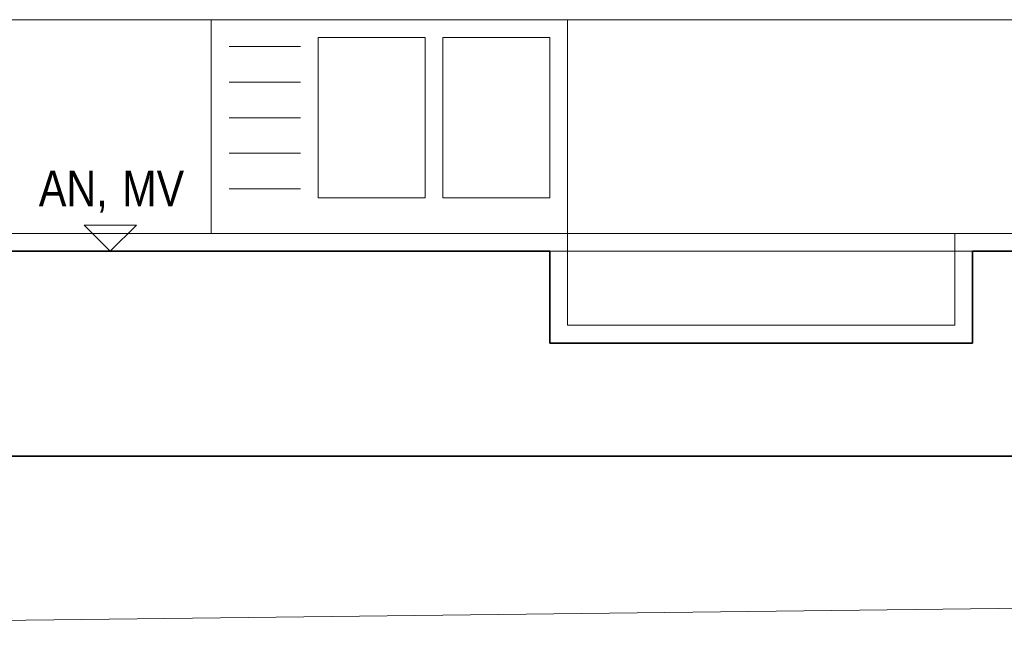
# Model space of a CAD drawing. Extents: x -297 to 573, y -46 to 548.
# Tile 187 of 256: x 248 to 304, y 224 to 259. Entities that reach past the tile are written whole.
import ezdxf
from ezdxf.lldxf.tags import DXFTag

# ---------------------------------------------------------------- set-up
doc = ezdxf.new("R2010")
doc.units = 0
doc.layers.get('0').update_dxf_attribs({"lineweight": 35})
for name, color, linetype, lineweight in [('5_EG-AUSBAU', 7, 'Continuous', 25), ('5_EG-BESTAND', 7, 'Continuous', 25), ('5_EG-HLSE', 7, 'Continuous', 25), ('5_EG-WANDFLÄCHENMATERIAL', 7, 'Continuous', 25)]:
    doc.layers.add(name, color=color, linetype=linetype, lineweight=lineweight)
doc.styles.get("Standard").update_dxf_attribs({"font": 'arial.ttf'})
tags = doc.linetypes.add('PUNKT2_S9', pattern=[0.0005, 0, -0.0005]).pattern_tags.tags
tags[6:7] = [DXFTag(74, 4), DXFTag(75, 0), DXFTag(340, '0'), DXFTag(46, 1.0), DXFTag(50, 0.0), DXFTag(44, 0.0), DXFTag(45, 0.0)]
tags[4:5] = [DXFTag(74, 4), DXFTag(75, 0), DXFTag(340, '0'), DXFTag(46, 1.0), DXFTag(50, 0.0), DXFTag(44, 0.0), DXFTag(45, 0.0)]

# ---------------------------------------------------------------- blocks, each defined once
blk = doc.blocks.new('Referenz-A07ALD4Q1N', base_point=(-101.907, -12.836))
at = {"layer": '5_EG-AUSBAU', "color": 0, "lineweight": 13}
for p, q in [((232.433, 259.188), (321.815, 259.188)), ((279.094, 259.188), (279.094, 247.188)), ((182.893, 247.188), (279.094, 247.188)), ((279.094, 247.188), (279.094, 242.033)), ((279.094, 247.188), (300.833, 247.188)), ((300.833, 242.033), (300.833, 247.188)), ((300.833, 247.188), (309.305, 247.188)), ((279.094, 242.033), (300.833, 242.033))]:
    blk.add_line(p, q, dxfattribs=at)
at = {"layer": '5_EG-BESTAND', "color": 0, "lineweight": 35}
for p, q in [((278.094, 246.188), (181.893, 246.188)), ((278.094, 241.033), (278.094, 246.188)), ((322.834, 246.188), (301.833, 246.188)), ((301.833, 246.188), (301.833, 241.033)), ((301.833, 241.033), (278.094, 241.033)), ((183.262, 234.69), (327.53, 234.69))]:
    blk.add_line(p, q, dxfattribs=at)
at = {"layer": '5_EG-BESTAND', "color": 0, "linetype": 'PUNKT2_S9', "lineweight": 13, "ltscale": 0.13}
for p, q in [((278.094, 246.188), (301.833, 246.188)), ((346.588, 226.68), (102.755, 223.68))]:
    blk.add_line(p, q, dxfattribs=at)
at = {"layer": '5_EG-HLSE', "color": 0, "lineweight": 13}
for p, q in [((259.094, 259.188), (259.094, 247.188)), ((279.094, 259.188), (259.094, 259.188)), ((279.094, 259.188), (279.094, 247.188)), ((265.094, 258.188), (265.094, 249.188)), ((271.094, 258.188), (265.094, 258.188)), ((271.094, 249.188), (271.094, 258.188)), ((278.094, 258.188), (272.094, 258.188)), ((272.094, 258.188), (272.094, 249.188)), ((278.094, 249.188), (278.094, 258.188)), ((264.094, 257.688), (260.094, 257.688)), ((264.094, 255.688), (260.094, 255.688)), ((264.094, 253.688), (260.094, 253.688)), ((264.094, 251.688), (260.094, 251.688)), ((264.094, 249.688), (260.094, 249.688)), ((265.094, 249.188), (271.094, 249.188)), ((272.094, 249.188), (278.094, 249.188)), ((259.094, 247.188), (279.094, 247.188))]:
    blk.add_line(p, q, dxfattribs=at)
at = {"layer": '5_EG-WANDFLÄCHENMATERIAL', "color": 0, "lineweight": 18}
for p, q in [((251.954, 247.658), (254.896, 247.659)), ((253.425, 246.188), (251.954, 247.658)), ((253.425, 246.188), (254.896, 247.659))]:
    blk.add_line(p, q, dxfattribs=at)
at = {"layer": '5_EG-WANDFLÄCHENMATERIAL', "color": 0, "lineweight": 18, "char_height": 2, "attachment_point": 1}
for s, insert in [('{\\W0.83;\\fArial;AN,}', (249.411, 250.721)), ('{\\W0.83;\\fArial;MV}', (254.092, 250.721))]:
    blk.add_mtext(s, dxfattribs=dict(at, insert=insert))

msp = doc.modelspace()

# ---------------------------------------------------------------- block references
at = {"color": 251, "lineweight": 25, "ltscale": 0.25, "true_color": 0x585858}
msp.add_blockref('Referenz-A07ALD4Q1N', (-101.907, -12.836), dxfattribs=at)

doc.saveas('drawing.dxf')
